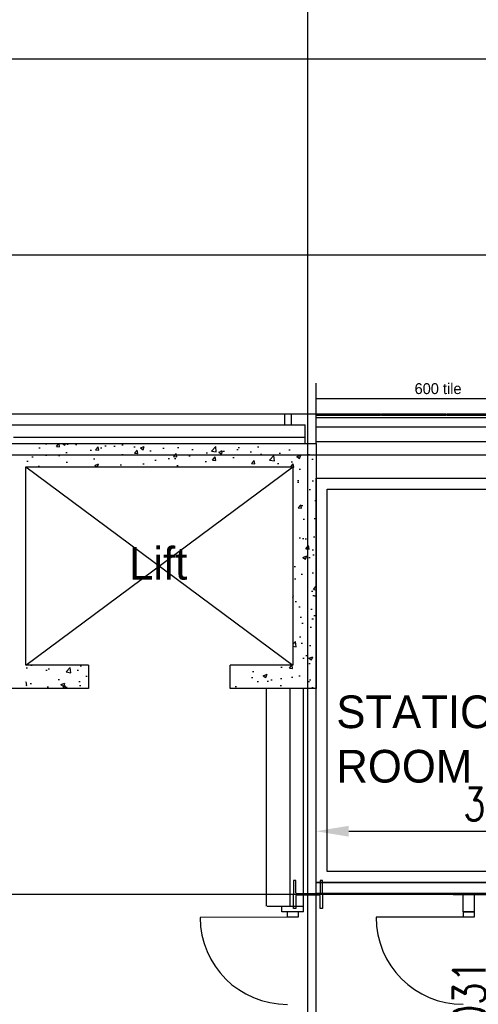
# Model space of a CAD drawing. Header units: millimetres. Extents: x -312551 to 250764, y -35891 to 59426.
# Tile 118 of 256: x -118332 to -114121, y 42999 to 52049. Entities that reach past the tile are written whole.
import ezdxf

# ---------------------------------------------------------------- set-up
doc = ezdxf.new("R2010")
doc.units = ezdxf.units.MM
doc.header["$LTSCALE"] = 2.5
doc.linetypes.add('CUSTOM2', pattern=[0.375, 0.25, -0.125])
for name, color, linetype in [('Insulation', 6, 'Continuous'), ('NF ARCH', 4, 'Continuous'), ('NF-AS BUILT', 7, 'Continuous'), ('NF-GRIDS', 252, 'Continuous'), ('NF-RC', 3, 'Continuous'), ('NF-Steel columns', 6, 'Continuous'), ('NF-TEXT', 1, 'Continuous'), ('TERR TILE 600', 160, 'Continuous'), ('Terracotta Tile', 30, 'Continuous'), ('Text', 7, 'Continuous'), ('WALLS', 7, 'Continuous')]:
    doc.layers.add(name, color=color, linetype=linetype)
doc.styles.add('ROMANS', font='romans.shx', dxfattribs={"width": 0.8})
doc.dimstyles.new('100NFDIM', dxfattribs={"dimscale": 100, "dimtxt": 3, "dimasz": 3, "dimexe": 1, "dimexo": 1, "dimgap": 1, "dimtad": 1, "dimdec": 0, "dimdsep": 46, "dimtxsty": 'ROMANS', "dimcen": 3, "dimclrd": 4, "dimclre": 4, "dimclrt": 1, "dimaunit": 1, "dimadec": 0, "dimazin": 0, "dimtfac": 1, "dimtdec": 0, "dimtmove": 0, "dimatfit": 3, "dimfxl": 0, "dimtolj": 1, "dimarcsym": 0})

# ---------------------------------------------------------------- blocks, each defined once
blk = doc.blocks.new('254')
at = {"layer": 'NF-Steel columns', "color": 2, "linetype": 'Continuous'}
for points in [[(4507.5, -25240.9), (4378.3, -25240.9), (4378.3, -25220.4), (4488.3, -25220.4, 0.414214), (4501, -25207.7), (4501, -25007.4, 0.414214), (4488.3, -24994.7), (4378.3, -24994.7), (4378.3, -24974.2), (4507.5, -24974.2)], [(4507.5, -25240.9), (4636.6, -25240.9), (4636.6, -25220.4), (4526.7, -25220.4, -0.414214), (4514, -25207.7), (4514, -25007.4, -0.414214), (4526.7, -24994.7), (4636.6, -24994.7), (4636.6, -24974.2), (4507.5, -24974.2)]]:
    blk.add_lwpolyline(points, format="xyb", dxfattribs=at)
blk = doc.blocks.new('*D262')
at = {"color": 4, "lineweight": -2, "ltscale": 500000}
for p, q in [((-114351.2, 44009.5), (-113853.5, 44009.5)), ((-113953.5, 42278.2), (-113953.5, 43709.5)), ((-114351.2, 41978.2), (-113853.5, 41978.2))]:
    blk.add_line(p, q, dxfattribs=at)
at = {"color": 4, "ltscale": 500000}
for points in [[(-114003.5, 43709.5), (-113903.5, 43709.5), (-113953.5, 44009.5)], [(-114003.5, 42278.2), (-113903.5, 42278.2), (-113953.5, 41978.2)]]:
    blk.add_solid(points, dxfattribs=at)
at = {"layer": 'Defpoints', "color": 0, "ltscale": 500000}
for p in [(-114451.2, 44009.5), (-113953.5, 44009.5), (-114451.2, 41978.2)]:
    blk.add_point(p, dxfattribs=at)
at = {"color": 1, "ltscale": 500000, "insert": (-114203.5, 42993.8), "char_height": 300, "attachment_point": 5, "rotation": 90, "style": 'ROMANS'}
blk.add_mtext('\\A1;2031', dxfattribs=at)
blk = doc.blocks.new('*D263')
at = {"color": 4, "lineweight": -2, "ltscale": 500000}
for p, q in [((-115610, 44386.8), (-115610, 44690)), ((-112085, 44386.8), (-112085, 44690)), ((-115310, 44590), (-112385, 44590))]:
    blk.add_line(p, q, dxfattribs=at)
at = {"color": 4, "ltscale": 500000}
for points in [[(-115310, 44640), (-115310, 44540), (-115610, 44590)], [(-112385, 44640), (-112385, 44540), (-112085, 44590)]]:
    blk.add_solid(points, dxfattribs=at)
at = {"layer": 'Defpoints', "color": 0, "ltscale": 500000}
for p in [(-112085, 44590), (-115610, 44286.8), (-112085, 44286.8)]:
    blk.add_point(p, dxfattribs=at)
at = {"color": 1, "ltscale": 500000, "insert": (-113847.5, 44840), "char_height": 300, "attachment_point": 5, "style": 'ROMANS'}
blk.add_mtext('\\A1;3525', dxfattribs=at)

msp = doc.modelspace()

# ---------------------------------------------------------------- hatches: boundary and pattern name
at = {"layer": 'NF-RC'}
h = msp.add_hatch(dxfattribs=at)
h.set_pattern_fill('AR-CONC', color=8, scale=50, style=0)
h.set_pattern_definition([(50, (-116167.48, 53516.97), (358.63, -31.376), [37.5, -412.5]), (355, (-116167.48, 53516.97), (-69.376, 376.096), [30, -330]), (100.4514, (-116137.6, 53514.36), (289.255, 344.72), [31.87, -350.571]), (46.184, (-116167.48, 53616.97), (533.62, -82.76), [56.25, -618.75]), (96.6356, (-116123, 53610.1), (467.33, 487.06), [47.805, -525.856]), (351.184, (-116167.5, 53617), (467.33, 487.06), [45, -495]), (21, (-116117.48, 53591.97), (298.454, -201.309), [37.5, -412.5]), (326, (-116117.48, 53591.97), (121.658, 362.575), [30, -330]), (71.4514, (-116092.6, 53575.2), (420.111, 161.265), [31.87, -350.571]), (37.5, (-116167.48, 53516.97), (6.08, 166.447), [0, -326, 0, -335, 0, -331.25]), (7.5, (-116167.48, 53516.97), (131.5348, 197.206), [0, -191, 0, -318.5, 0, -126.25]), (327.5, (-116278.98, 53516.97), (266.9112, -11.2774), [0, -125, 0, -390, 0, -517.5]), (317.5, (-116328.98, 53516.97), (291.593, 50.0525), [0, -162.5, 0, -259, 0, -367.5])])
h.paths.add_polyline_path([(-115610, 47937.7), (-115825, 47937.7), (-115825, 46117.7), (-116010, 46117.7), (-116010, 45902.7), (-115610, 45902.7)])
h.paths.add_polyline_path([(-115610, 48152.7), (-116135, 48152.7), (-116135, 47937.7), (-115825, 47937.7), (-115610, 47937.7)])
h.paths.add_polyline_path([(-116135, 48152.7), (-118275, 48152.7), (-118275, 47937.7), (-116135, 47937.7)])
h.paths.add_polyline_path([(-117700, 46117.7), (-118275, 46117.7), (-118275, 45902.7), (-117700, 45902.7)])
h.paths.add_polyline_path([(-116260, 46117.7), (-116400, 46117.7), (-116400, 45902.7), (-116260, 45902.7)])
h.paths.add_polyline_path([(-116142, 46117.7), (-116260, 46117.7), (-116260, 45902.7), (-116142, 45902.7)])
h.paths.add_polyline_path([(-116010, 46117.7), (-116128, 46117.7), (-116128, 45902.7), (-116010, 45902.7)])
h.paths.add_polyline_path([(-116135, 46117.7), (-116142, 46117.7), (-116142, 45902.7), (-116135, 45902.7)])
h.paths.add_polyline_path([(-116128, 46117.7), (-116135, 46117.7), (-116135, 45902.7), (-116128, 45902.7)])

# ---------------------------------------------------------------- linework, layer by layer
at = {"color": 8}
for p, q in [((-112465, 48388.2), (-115610, 48388.2)), ((-115610, 48308.2), (-112465, 48308.2)), ((-115610, 48171.2), (-112465, 48171.2))]:
    msp.add_line(p, q, dxfattribs=at)
at = {"layer": 'Insulation', "color": 8}
msp.add_line((-118390, 48212.7), (-115710, 48212.7), dxfattribs=at)
at = {"layer": 'NF ARCH', "color": 8, "linetype": 'Continuous', "ltscale": 5}
for p, q in [((-116065, 43901.5), (-116065, 45902.7)), ((-115850, 43901.5), (-115850, 45902.7)), ((-115726.3, 43901.5), (-115726.3, 45902.7))]:
    msp.add_line(p, q, dxfattribs=at)
at = {"layer": 'NF ARCH', "color": 8, "linetype": 'CUSTOM2', "ltscale": 5}
for p, q in [((-116060, 43901.5), (-115726.3, 43901.5)), ((-115926.3, 43848.8), (-115926.3, 43901.5)), ((-115726.3, 43848.8), (-115726.3, 43901.5)), ((-115726.3, 43848.8), (-115926.3, 43848.8))]:
    msp.add_line(p, q, dxfattribs=at)
at = {"layer": 'NF-AS BUILT', "color": 8}
for p, q in [((-115610, 41186.7), (-115610, 47835.2)), ((-115610, 47835.2), (-112085, 47835.2)), ((-115610, 44120.2), (-112654.7, 44120.2)), ((-115610, 44020.2), (-113271, 44020.2)), ((-114259.5, 43849.2), (-114259.5, 44020.6)), ((-114156.7, 43849.2), (-114156.7, 44020.2)), ((-115876.4, 43848.8), (-115876.3, 43798.8)), ((-115776.4, 43849.2), (-115776.3, 43799.2)), ((-114259.5, 43849.2), (-114159.5, 43849.2)), ((-114259.5, 43849.2), (-114259.5, 43799.2)), ((-114159.5, 43848.8), (-114259.5, 43848.8)), ((-114159.5, 43849.2), (-114159.5, 43799.2)), ((-115876.3, 43798.8), (-116676.3, 43795.9)), ((-115776.3, 43799.2), (-115876.3, 43798.8)), ((-114159.5, 43799.2), (-115059.5, 43799.2))]:
    msp.add_line(p, q, dxfattribs=at)
for points in [[(-112085, 44120.2), (-115610, 44120.2), (-115610, 47835.2), (-112085, 47835.2)], [(-112185, 44220.2), (-115510, 44220.2), (-115510, 47735.2), (-112185, 47735.2)]]:
    msp.add_lwpolyline(points, close=True, dxfattribs=at)
for centre, start, end in [((-115876.3, 43798.8), 180.20727, 270.20727), ((-114259.5, 43799.2), 180, 270)]:
    msp.add_arc(centre, 800, start, end, dxfattribs=at)
at = {"layer": 'NF-GRIDS', "color": 8}
for p, q in [((-115685, -27784), (-115685, 58409.3)), ((-43443, 51684.5), (-123470.9, 51684.5)), ((-43443, 49884.5), (-123470.9, 49884.5)), ((-109473.9, 48045.2), (-124708.3, 48045.2)), ((-43443, 44009.5), (-123470.9, 44009.5))]:
    msp.add_line(p, q, dxfattribs=at)
at = {"layer": 'NF-RC', "color": 8}
for p, q in [((-118275, 47937.7), (-115825, 46117.7)), ((-118275, 46117.7), (-115825, 47937.7))]:
    msp.add_line(p, q, dxfattribs=at)
for points in [[(-117700, 45902.7), (-118490, 45902.7), (-118490, 48152.7), (-115610, 48152.7), (-115610, 45902.7), (-116400, 45902.7)], [(-118275, 48152.7), (-115610, 48152.7), (-115610, 45902.7), (-116400, 45902.7), (-116400, 46117.7)], [(-117700, 46117.7), (-118275, 46117.7), (-118275, 47937.7), (-115825, 47937.7), (-115825, 46117.7), (-116400, 46117.7)], [(-117700, 46117.7), (-117700, 45902.7), (-118275, 45902.7)]]:
    msp.add_lwpolyline(points, dxfattribs=at)
at = {"layer": 'TERR TILE 600', "color": 8}
for p, q in [((-115610, 48425.2), (-115610, 48708.7)), ((-112465, 48565), (-115610, 48565))]:
    msp.add_line(p, q, dxfattribs=at)
at = {"layer": 'Terracotta Tile', "color": 8}
for points in [[(-115018, 48410.2), (-115610, 48410.2), (-115610, 48425.2), (-115018, 48425.2)], [(-114418, 48410.2), (-115010, 48410.2), (-115010, 48425.2), (-114418, 48425.2)], [(-113818, 48410.2), (-114410, 48410.2), (-114410, 48425.2), (-113818, 48425.2)]]:
    msp.add_lwpolyline(points, close=True, dxfattribs=at)
at = {"layer": 'WALLS', "color": 8}
for p, q in [((-118490, 48425.2), (-115610, 48425.2)), ((-115900, 48425.2), (-115900, 48325.2)), ((-115840, 48425.2), (-115840, 48325.2)), ((-115610, 48152.7), (-115610, 48425.2)), ((-118490, 48325.2), (-115710, 48325.2)), ((-115710, 48152.7), (-115710, 48325.2))]:
    msp.add_line(p, q, dxfattribs=at)

# ---------------------------------------------------------------- block references
at = {"layer": 'NF-Steel columns', "color": 8, "rotation": 90}
msp.add_blockref('254', (-140792.5, 39502), dxfattribs=at)

# ---------------------------------------------------------------- texts
at = {"layer": 'NF-TEXT', "color": 8, "insert": (-115424.6, 45837.5), "char_height": 300, "width": 2089.638, "attachment_point": 1}
msp.add_mtext('STATIONARY\\PROOM', dxfattribs=at)
at = {"layer": 'TERR TILE 600', "color": 8, "insert": (-114705.9, 48707.8), "char_height": 100, "width": 524, "attachment_point": 1}
msp.add_mtext('600 tile', dxfattribs=at)
at = {"layer": 'Text', "color": 8}
msp.add_text('Lift', height=300, dxfattribs=at).set_placement((-117328.6, 46901.9))

# ---------------------------------------------------------------- dimensions: what is measured, and where the dimension line sits
at = {"ltscale": 500000}
dim = msp.add_linear_dim(base=(-112085, 44590), p1=(-115610, 44286.8), p2=(-112085, 44286.8), dimstyle='100NFDIM', dxfattribs=at)
dim.commit()
dim.dimension.update_dxf_attribs({"geometry": '*D263', "text_midpoint": (-113847.5, 44840)})
dim = msp.add_linear_dim(base=(-113953.5, 44009.5), p1=(-114451.2, 41978.2), p2=(-114451.2, 44009.5), angle=90, dimstyle='100NFDIM', dxfattribs=at)
dim.commit()
dim.dimension.update_dxf_attribs({"geometry": '*D262', "text_midpoint": (-114203.5, 42993.8)})

doc.saveas('drawing.dxf')
